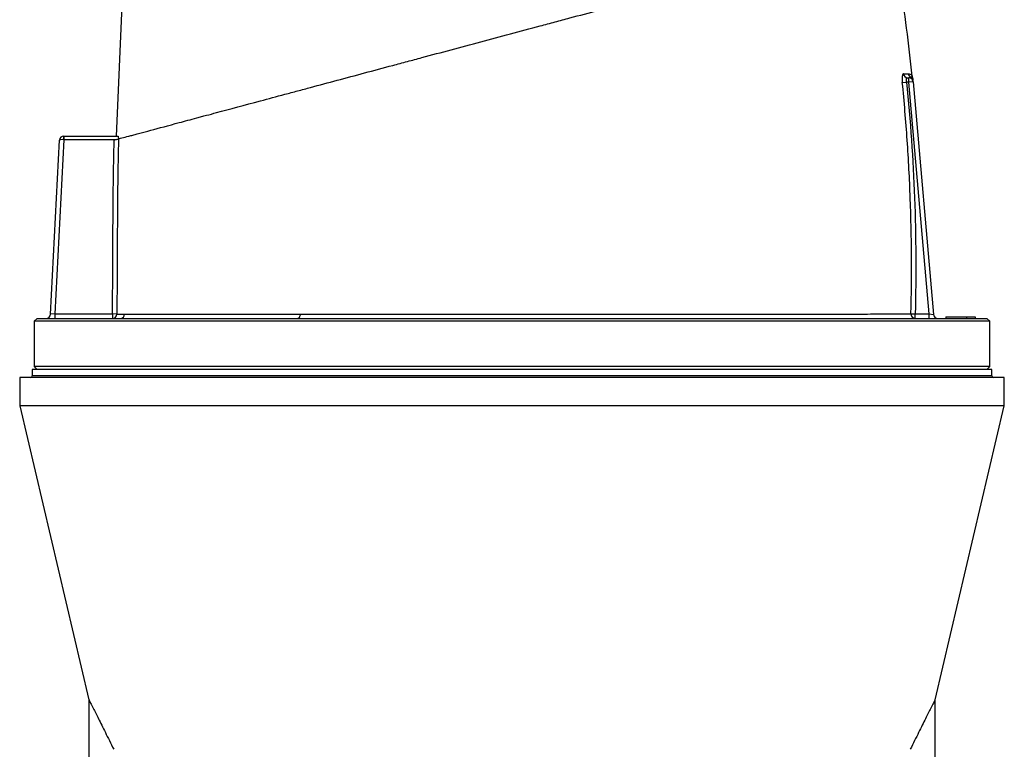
# Model space of a CAD drawing. Header units: millimetres. Extents: x 1225 to 2867, y 133 to 3867.
# Tile 10 of 12: x 1708 to 2383, y 2867 to 3367. Entities that reach past the tile are written whole.
import ezdxf

# ---------------------------------------------------------------- set-up
doc = ezdxf.new("R2010")
doc.units = ezdxf.units.MM

msp = doc.modelspace()

# ---------------------------------------------------------------- linework, layer by layer
at = {"color": 7, "linetype": 'Continuous', "lineweight": 25}
for p, q in [((1774.3, 3287), (1780.44, 3424.91)), ((2313.11, 3323.71), (2316.01, 3324)), ((2317.51, 3324), (2316.01, 3324)), ((2316.78, 3327), (2317.51, 3327)), ((2317.51, 3324), (2317.51, 3327)), ((2320.5, 3324.26), (2317.51, 3324)), ((2331.42, 3165), (2317.51, 3324)), ((2320.08, 3327.35), (2320.08, 3327.34)), ((2320.5, 3324.26), (2334.45, 3164.74)), ((1729.13, 3164.84), (1735.39, 3284.16)), ((1738.41, 3284.5), (1732.15, 3165)), ((1738.41, 3284.5), (1738.25, 3284.51)), ((1738.38, 3287), (1738.41, 3287)), ((1738.41, 3284.5), (1738.41, 3287)), ((1738.41, 3287), (1775.49, 3287)), ((1773.72, 3284.5), (1738.41, 3284.5)), ((1720.04, 3162), (1718.04, 3160)), ((1718.04, 3160), (1718.04, 3129)), ((2045.54, 3160), (1718.04, 3160)), ((1720.04, 3162), (2045.54, 3162)), ((1732.15, 3165), (1729.13, 3164.84)), ((1732.15, 3165), (1732.15, 3162)), ((1732.15, 3165), (1771.65, 3165)), ((1774.64, 3164.98), (1771.65, 3165)), ((1771.65, 3165), (1771.65, 3162)), ((2045.54, 3162), (2371.04, 3162)), ((2373.04, 3160), (2045.54, 3160)), ((2319.04, 3165.08), (2321.97, 3165)), ((2321.97, 3162), (2321.97, 3165)), ((2321.97, 3165), (2331.42, 3165)), ((2331.42, 3162), (2331.42, 3165)), ((2331.42, 3165), (2334.45, 3164.74)), ((2343.02, 3163), (2343.04, 3162)), ((2343.02, 3163), (2357.02, 3163)), ((2357.02, 3163), (2363.06, 3163)), ((2357.02, 3163), (2357.04, 3162)), ((2363.06, 3163), (2363.04, 3162)), ((2373.04, 3160), (2371.04, 3162)), ((2373.04, 3129), (2373.04, 3160)), ((1716.54, 3127), (1716.54, 3122.5)), ((2374.54, 3127), (1716.54, 3127)), ((1718.04, 3129), (1720.04, 3127)), ((2045.54, 3129), (1718.04, 3129)), ((2373.04, 3129), (2045.54, 3129)), ((2371.04, 3127), (2373.04, 3129)), ((2374.54, 3122.5), (2374.54, 3127)), ((1708.04, 3121.5), (1708.04, 3102)), ((2383.04, 3121.5), (1708.04, 3121.5)), ((2383.04, 3102), (2383.04, 3121.5)), ((1708.04, 3102), (1755.54, 2900.44)), ((2383.04, 3102), (1708.04, 3102)), ((2335.53, 2900.44), (2383.04, 3102)), ((1755.54, 2900.48), (1755.54, 2175)), ((2335.54, 2175), (2335.54, 2900.48))]:
    msp.add_line(p, q, dxfattribs=at)
at = {"color": 1, "linetype": 'Continuous', "lineweight": 25}
msp.add_line((2374.54, 3122.5), (1716.54, 3122.5), dxfattribs=at)
at = {"color": 7, "linetype": 'Continuous', "lineweight": 25, "flags": 128}
msp.add_lwpolyline([(1900.25, 3164.78), (1900.2, 3164.23), (1900.1, 3163.7), (1899.95, 3163.22), (1899.75, 3162.8), (1899.52, 3162.46), (1899.26, 3162.21), (1898.98, 3162.05), (1898.69, 3162)], dxfattribs=at)
at = {"color": 7, "linetype": 'Continuous', "lineweight": 25}
for centre, radius, start, end in [((2316.81, 3329.96), 2.96, 185.11527, 269.4113), ((2320.29, 3329.99), 3, 185.7676, 241.40124), ((2317.51, 3324), 3, 5, 90), ((2317.46, 3324.71), 2.99, 5.02938, 62.19177), ((2317.31, 3326.26), 3, 5.01701, 21.44381), ((1738.38, 3284), 3, 90, 177), ((1750.26, 3285.13), 12.03, 171.04331, 182.95669), ((1726.14, 3165), 3, 270, 357), ((1771.64, 3165), 2.99, 270.09366, 359.63342), ((1777.01, 3164.97), 2.97, 270.51489, 358.62647), ((2322, 3164.97), 2.97, 177.9118, 269.28272), ((2337.44, 3165), 3, 185, 270), ((1715.54, 3122.5), 1, 270, 0), ((2375.54, 3122.5), 1, 180, 270)]:
    msp.add_arc(centre, radius, start, end, dxfattribs=at)
msp.add_ellipse((1738.38, 3284), major_axis=(3, -0.16), ratio=0.166667, start_param=1.623156, end_param=3.141593, dxfattribs=at)
for points, knots in [([(2319.93, 3328.16), (2318.71, 3339.06), (2316.27, 3360.91), (2311.61, 3393.05), (2307.82, 3414.21), (2305.98, 3424.54)], [0, 0, 0, 0, 0.337917, 0.676909, 1, 1, 1, 1]), ([(1775.79, 3285.06), (1776.61, 3285.28), (1777.74, 3285.58), (1780.55, 3286.33), (1782.24, 3286.78), (1785.07, 3287.54), (1786.06, 3287.81), (1787.61, 3288.22), (1788.14, 3288.37), (1789.22, 3288.66), (1789.78, 3288.81), (1792.65, 3289.57), (1795.18, 3290.25), (1803.49, 3292.48), (1809.98, 3294.22), (1821.22, 3297.23), (1825.21, 3298.3), (1830.54, 3299.73), (1831.62, 3300.02), (1833.81, 3300.6), (1834.92, 3300.9), (1838.28, 3301.8), (1840.57, 3302.41), (1852.24, 3305.54), (1862.34, 3308.25), (1878.53, 3312.59), (1884.11, 3314.08), (1891.28, 3316), (1892.73, 3316.39), (1895.64, 3317.17), (1897.1, 3317.56), (1901.51, 3318.74), (1904.48, 3319.54), (1913.45, 3321.94), (1919.52, 3323.57), (1931.87, 3326.88), (1938.14, 3328.56), (1950.87, 3331.97), (1957.33, 3333.7), (1965.53, 3335.9), (1967.18, 3336.34), (1970.48, 3337.22), (1972.14, 3337.67), (1977.14, 3339.01), (1980.47, 3339.9), (1997.16, 3344.37), (2010.59, 3347.97), (2037.6, 3355.21), (2051.18, 3358.85), (2066.55, 3362.97), (2068.26, 3363.42), (2071.66, 3364.34), (2073.36, 3364.79), (2078.44, 3366.15), (2081.81, 3367.06), (2091.88, 3369.75), (2098.53, 3371.53), (2111.69, 3375.06), (2118.21, 3376.81), (2131.11, 3380.26), (2137.5, 3381.98), (2146.98, 3384.52), (2150.13, 3385.36), (2154.82, 3386.62), (2156.38, 3387.04), (2159.48, 3387.87), (2161.02, 3388.28), (2168.68, 3390.33), (2174.65, 3391.93), (2192.14, 3396.62), (2203.21, 3399.58), (2218.91, 3403.79), (2223.99, 3405.15), (2230.15, 3406.8), (2231.37, 3407.13), (2233.78, 3407.78), (2234.98, 3408.1), (2238.52, 3409.04), (2240.82, 3409.66), (2247.56, 3411.47), (2251.83, 3412.61), (2259.91, 3414.78), (2263.73, 3415.8), (2267.32, 3416.76)], [0, 0, 0, 0, 0.03125, 0.03125, 0.0625, 0.0625, 0.078125, 0.078125, 0.085938, 0.085938, 0.09375, 0.09375, 0.125, 0.125, 0.1875, 0.1875, 0.21875, 0.21875, 0.226563, 0.226563, 0.234375, 0.234375, 0.25, 0.25, 0.3125, 0.3125, 0.34375, 0.34375, 0.351563, 0.351563, 0.359375, 0.359375, 0.375, 0.375, 0.40625, 0.40625, 0.4375, 0.4375, 0.46875, 0.46875, 0.476563, 0.476563, 0.484375, 0.484375, 0.5, 0.5, 0.5625, 0.5625, 0.625, 0.625, 0.632812, 0.632812, 0.640625, 0.640625, 0.65625, 0.65625, 0.6875, 0.6875, 0.71875, 0.71875, 0.75, 0.75, 0.765625, 0.765625, 0.773437, 0.773437, 0.78125, 0.78125, 0.8125, 0.8125, 0.875, 0.875, 0.90625, 0.90625, 0.914062, 0.914062, 0.921875, 0.921875, 0.9375, 0.9375, 0.96875, 0.96875, 1, 1, 1, 1]), ([(2313.87, 3329.69), (2313.78, 3329.69), (2313.7, 3329.66), (2313.55, 3329.51), (2313.48, 3329.39), (2313.34, 3329.1), (2313.29, 3328.91), (2313.18, 3328.48), (2313.13, 3328.23), (2313.08, 3327.81), (2313.06, 3327.67), (2313.04, 3327.36), (2313.02, 3327.2), (2313, 3326.71), (2312.99, 3326.37), (2312.99, 3325.82), (2312.99, 3325.64), (2313, 3325.26), (2313.01, 3325.07), (2313.04, 3324.49), (2313.07, 3324.1), (2313.11, 3323.71)], [0, 0, 0, 0, 0.125, 0.125, 0.25, 0.25, 0.375, 0.375, 0.5, 0.5, 0.5625, 0.5625, 0.625, 0.625, 0.75, 0.75, 0.8125, 0.8125, 0.875, 0.875, 1, 1, 1, 1]), ([(2313.87, 3329.69), (2314.56, 3329.69), (2315.2, 3329.69), (2316.34, 3329.69), (2316.85, 3329.69), (2317.3, 3329.69)], [0, 0, 0, 0, 0.5, 0.5, 1, 1, 1, 1]), ([(2320.11, 3327.35), (2320.08, 3327.44), (2319.99, 3327.69), (2319.96, 3327.97), (2319.94, 3328.16)], [0, 0, 0, 0, 0.32723, 1, 1, 1, 1]), ([(2319.04, 3165.08), (2319.72, 3191.55), (2319.56, 3218.01), (2318.08, 3257.71), (2317.37, 3270.93), (2315.55, 3297.35), (2314.44, 3310.54), (2313.11, 3323.71)], [0, 0, 0, 0, 0.5, 0.5, 0.75, 0.75, 1, 1, 1, 1]), ([(2316.01, 3324), (2315.97, 3324.2), (2315.94, 3324.4), (2315.9, 3324.79), (2315.89, 3324.99), (2315.89, 3325.36), (2315.9, 3325.54), (2315.94, 3325.87), (2315.97, 3326.02), (2316.05, 3326.3), (2316.1, 3326.42), (2316.21, 3326.63), (2316.27, 3326.72), (2316.4, 3326.86), (2316.47, 3326.91), (2316.62, 3326.98), (2316.7, 3327), (2316.78, 3327)], [0, 0, 0, 0, 0.125, 0.125, 0.25, 0.25, 0.375, 0.375, 0.5, 0.5, 0.625, 0.625, 0.75, 0.75, 0.875, 0.875, 1, 1, 1, 1]), ([(2316.01, 3324), (2318.67, 3297.59), (2320.49, 3271.12), (2322.49, 3218.07), (2322.65, 3191.54), (2321.97, 3165)], [0, 0, 0, 0, 0.5, 0.5, 1, 1, 1, 1]), ([(2320.31, 3326.47), (2320.3, 3326.47), (2320.3, 3326.5), (2320.33, 3326.13), (2320.37, 3325.68), (2320.41, 3325.21), (2320.44, 3324.98)], [0, 0, 0, 0, 0.133272, 0.418036, 0.712892, 1, 1, 1, 1]), ([(1771.65, 3165), (1771.73, 3174.94), (1771.79, 3184.88), (1771.88, 3199.78), (1771.9, 3204.75), (1771.93, 3212.21), (1771.94, 3214.69), (1771.96, 3219.66), (1771.97, 3222.15), (1772.09, 3244.51), (1772.35, 3264.38), (1772.79, 3284.25)], [0, 0, 0, 0, 0.25, 0.25, 0.375, 0.375, 0.4375, 0.4375, 0.5, 0.5, 1, 1, 1, 1]), ([(1772.79, 3284.25), (1773.15, 3284.35), (1773.51, 3284.44), (1774.19, 3284.63), (1774.5, 3284.71), (1774.92, 3284.82), (1775.04, 3284.86), (1775.27, 3284.92), (1775.37, 3284.94), (1775.55, 3284.99), (1775.62, 3285.01), (1775.73, 3285.04), (1775.77, 3285.05), (1775.79, 3285.06)], [0, 0, 0, 0, 0.25, 0.25, 0.5, 0.5, 0.625, 0.625, 0.75, 0.75, 0.875, 0.875, 1, 1, 1, 1]), ([(1775.79, 3285.06), (1775.34, 3265.05), (1775.07, 3245.03), (1774.95, 3220.02), (1774.93, 3215.01), (1774.89, 3205.01), (1774.86, 3200), (1774.78, 3184.99), (1774.72, 3174.98), (1774.64, 3164.98)], [0, 0, 0, 0, 0.5, 0.5, 0.625, 0.625, 0.75, 0.75, 1, 1, 1, 1]), ([(1775.49, 3287), (1775.52, 3287), (1775.55, 3286.95), (1775.6, 3286.76), (1775.62, 3286.63), (1775.65, 3286.27), (1775.66, 3286.05), (1775.67, 3285.57), (1775.67, 3285.3), (1775.66, 3285.02)], [0, 0, 0, 0, 0.25, 0.25, 0.5, 0.5, 0.75, 0.75, 1, 1, 1, 1]), ([(1774.64, 3164.98), (1775.17, 3164.97), (1775.88, 3164.95), (1777.66, 3164.92), (1778.73, 3164.91), (1779.98, 3164.9)], [0, 0, 0, 0, 0.5, 0.5, 1, 1, 1, 1]), ([(1779.98, 3164.9), (1780.41, 3164.9), (1780.87, 3164.9), (1781.85, 3164.89), (1782.37, 3164.89), (1784.01, 3164.88), (1785.21, 3164.88), (1789.14, 3164.87), (1792.2, 3164.87), (1799.18, 3164.86), (1803.1, 3164.86), (1808.57, 3164.85), (1809.69, 3164.85), (1811.98, 3164.85), (1813.16, 3164.85), (1816.74, 3164.84), (1819.22, 3164.84), (1826.94, 3164.83), (1832.44, 3164.83), (1844.16, 3164.82), (1850.37, 3164.81), (1860.23, 3164.81), (1863.61, 3164.8), (1870.55, 3164.8), (1874.1, 3164.8), (1881.33, 3164.79), (1885.02, 3164.79), (1892.53, 3164.79), (1896.36, 3164.78), (1900.25, 3164.78)], [0, 0, 0, 0, 0.03125, 0.03125, 0.0625, 0.0625, 0.125, 0.125, 0.25, 0.25, 0.375, 0.375, 0.40625, 0.40625, 0.4375, 0.4375, 0.5, 0.5, 0.625, 0.625, 0.75, 0.75, 0.8125, 0.8125, 0.875, 0.875, 0.9375, 0.9375, 1, 1, 1, 1]), ([(1900.25, 3164.78), (1909.78, 3164.78), (1919.62, 3164.78), (1932.3, 3164.78), (1934.86, 3164.78), (1940, 3164.77), (1942.58, 3164.77), (1950.34, 3164.77), (1955.56, 3164.77), (1971.34, 3164.77), (1982.01, 3164.77), (1998.25, 3164.78), (2003.71, 3164.78), (2011.94, 3164.78), (2014.7, 3164.78), (2020.23, 3164.78), (2023.01, 3164.78), (2036.91, 3164.78), (2048.01, 3164.78), (2064.64, 3164.78), (2070.18, 3164.78), (2077.1, 3164.78), (2078.48, 3164.78), (2081.25, 3164.78), (2082.63, 3164.78), (2086.77, 3164.78), (2089.52, 3164.78), (2103.19, 3164.78), (2113.93, 3164.78), (2135.03, 3164.79), (2145.39, 3164.79), (2160.65, 3164.8), (2165.69, 3164.8), (2173.17, 3164.81), (2175.64, 3164.81), (2180.54, 3164.81), (2182.96, 3164.82), (2194.95, 3164.83), (2204.15, 3164.84), (2221.78, 3164.86), (2230.22, 3164.87), (2240.28, 3164.89), (2242.26, 3164.89), (2246.19, 3164.9), (2248.13, 3164.9), (2253.83, 3164.91), (2257.5, 3164.92), (2268.09, 3164.94), (2274.61, 3164.95), (2286.59, 3164.98), (2292.04, 3164.99), (2298.17, 3165.01), (2299.36, 3165.01), (2301.67, 3165.02), (2302.79, 3165.02), (2304.95, 3165.03), (2305.99, 3165.03), (2307.99, 3165.04), (2308.95, 3165.04), (2313.57, 3165.06), (2316.62, 3165.07), (2319.04, 3165.08)], [0, 0, 0, 0, 0.0625, 0.0625, 0.078125, 0.078125, 0.09375, 0.09375, 0.125, 0.125, 0.1875, 0.1875, 0.21875, 0.21875, 0.234375, 0.234375, 0.25, 0.25, 0.3125, 0.3125, 0.34375, 0.34375, 0.351562, 0.351562, 0.359375, 0.359375, 0.375, 0.375, 0.4375, 0.4375, 0.5, 0.5, 0.53125, 0.53125, 0.546875, 0.546875, 0.5625, 0.5625, 0.625, 0.625, 0.6875, 0.6875, 0.703125, 0.703125, 0.71875, 0.71875, 0.75, 0.75, 0.8125, 0.8125, 0.875, 0.875, 0.890625, 0.890625, 0.90625, 0.90625, 0.921875, 0.921875, 0.9375, 0.9375, 1, 1, 1, 1]), ([(1755.55, 2900.45), (1755.55, 2900.46), (1755.51, 2900.53), (1755.67, 2900.22), (1756.03, 2899.5), (1756.63, 2898.31), (1757.44, 2896.71), (1758.58, 2894.46), (1760.09, 2891.45), (1762.05, 2887.55), (1764.27, 2883.11), (1766.77, 2878.09), (1769.5, 2872.58), (1771.49, 2868.55), (1772.48, 2866.54)], [0, 0, 0, 0, 0.010991, 0.084812, 0.15655, 0.228293, 0.301891, 0.375497, 0.475527, 0.575584, 0.678399, 0.781234, 0.890405, 1, 1, 1, 1]), ([(2335.52, 2900.45), (2335.53, 2900.46), (2335.56, 2900.53), (2335.41, 2900.22), (2335.04, 2899.5), (2334.44, 2898.31), (2333.63, 2896.71), (2332.5, 2894.46), (2330.98, 2891.45), (2329.02, 2887.55), (2326.8, 2883.11), (2324.3, 2878.09), (2321.57, 2872.58), (2319.58, 2868.55), (2318.59, 2866.54)], [0, 0, 0, 0, 0.010991, 0.084812, 0.15655, 0.228293, 0.301891, 0.375497, 0.475527, 0.575584, 0.678399, 0.781234, 0.890405, 1, 1, 1, 1])]:
    msp.add_open_spline(points, degree=3, knots=knots, dxfattribs=at)
at = {"color": 1, "linetype": 'Continuous', "lineweight": 25}
for points, knots in [([(2317.3, 3329.69), (2317.7, 3329.64), (2318.49, 3329.53), (2319.33, 3328.96), (2319.88, 3328.21), (2319.89, 3328.17), (2319.89, 3328.16)], [0, 0, 0, 0, 0.255127, 0.510853, 0.797128, 1, 1, 1, 1]), ([(2317.55, 3327), (2317.67, 3327.01), (2318.19, 3327.03), (2318.57, 3327.22), (2318.85, 3327.36)], [0, 0, 0, 0, 0.246074, 1, 1, 1, 1]), ([(2318.85, 3327.36), (2318.98, 3327.42), (2319.49, 3327.65), (2320.02, 3327.43), (2320.06, 3327.37), (2320.08, 3327.35)], [0, 0, 0, 0, 0.170773, 0.673217, 1, 1, 1, 1])]:
    msp.add_open_spline(points, degree=3, knots=knots, dxfattribs=at)

doc.saveas('drawing.dxf')
